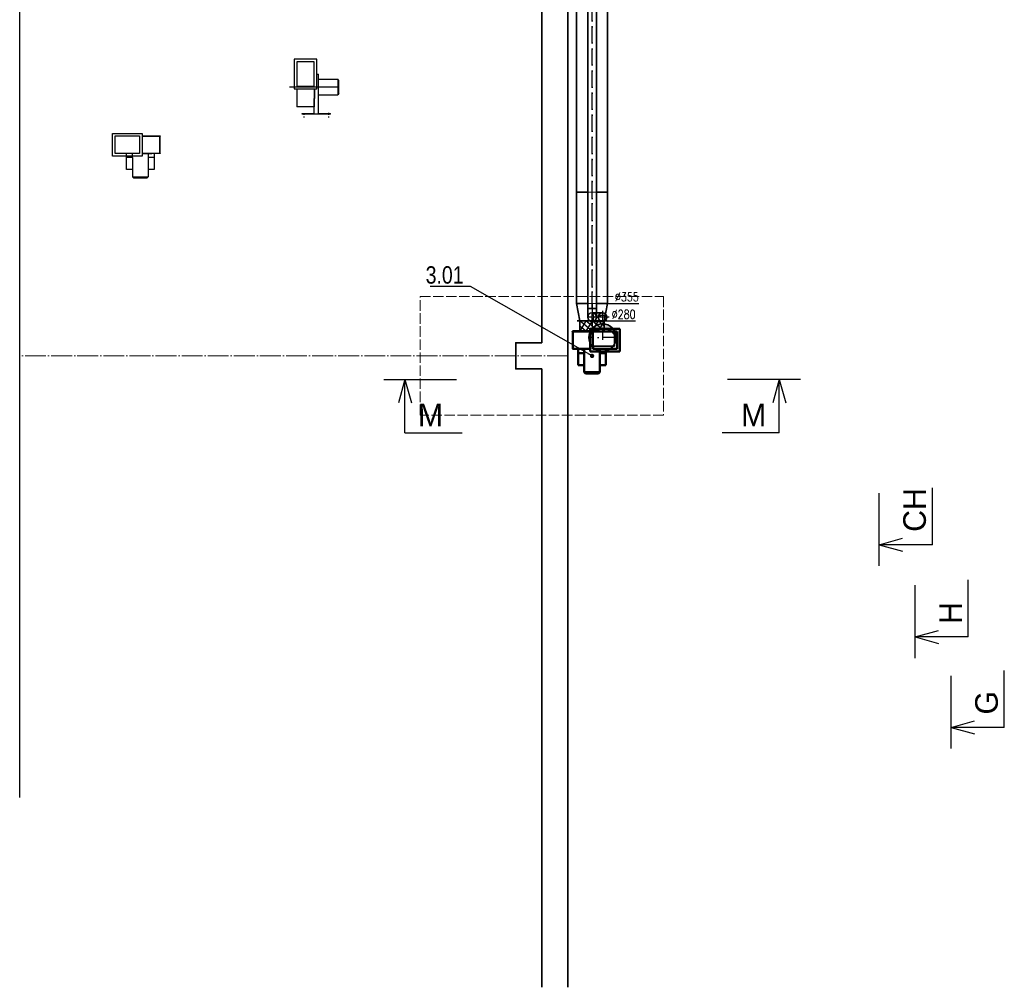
# Model space of a CAD drawing. Header units: millimetres. Extents: x 160938 to 520640, y 9197 to 248394.
# Tile 63 of 137: x 181093 to 192415, y 108216 to 119340. Entities that reach past the tile are written whole.
import ezdxf
from ezdxf.enums import TextEntityAlignment as Align

# ---------------------------------------------------------------- set-up
doc = ezdxf.new("R2010")
doc.units = ezdxf.units.MM
doc.header["$LTSCALE"] = 10
for name, pattern in [('ACAD_ISO02W100', [15, 12, -3]), ('ACAD_ISO04W100', [30, 24, -3, 0, -3]), ('DASHDOT', [25.4, 12.7, -6.35, 0, -6.35]), ('DASHED', [19.05, 12.7, -6.35])]:
    doc.linetypes.add(name, pattern=pattern)
doc.layers.add('netisk', color=253, linetype='Continuous', plot=False)
for name, color, linetype, lineweight in [('tlusta', 253, 'Continuous', 15), ('velmi_tlusta', 253, 'Continuous', 35), ('VZT Odvod', 5, 'Continuous', 35), ('VZT-komponenty', 1, 'Continuous', 50), ('VZT-koty', 4, 'Continuous', 25)]:
    doc.layers.add(name, color=color, linetype=linetype, lineweight=lineweight)
doc.layers.add('VZT-komponenty-pozice_odkaz', color=7, linetype='Continuous')
doc.layers.add('VZT-komponenty-pozice_text', color=7, linetype='Continuous')
doc.styles.add('AR-KOTY', font='simplex', dxfattribs={"width": 0.7})
doc.styles.add('Arial', font='arial.ttf')
doc.styles.add('ROMAND', font='IC-SIMPLEX.SHX', dxfattribs={"width": 0.8})
doc.styles.get("Standard").update_dxf_attribs({"font": 'ic-simplex.shx', "width": 0.8})
doc.dimstyles.new('CADKON', dxfattribs={"dimscale": 50, "dimtxt": 2.5, "dimasz": 2.5, "dimexe": 1.8, "dimexo": 5, "dimgap": 0.6, "dimtad": 1, "dimrnd": 1, "dimtxsty": 'Standard', "dimblk1": 'ARCHTICK', "dimblk2": 'ARCHTICK', "dimsah": 1, "dimcen": 2.5, "dimadec": 1, "dimazin": 2, "dimtfac": 1, "dimtdec": 4, "dimtix": 1, "dimtmove": 1, "dimatfit": 3, "dimldrblk": 'OPEN30', "dimfxl": 5, "dimtolj": 1, "dimarcsym": 0})

# ---------------------------------------------------------------- blocks, each defined once
blk = doc.blocks.new('vd')
at = {"layer": 'netisk', "color": 8}
blk.add_line((181093, 110399), (181093, 140319), dxfattribs=at)
at = {"layer": 'tlusta', "color": 8, "linetype": 'ACAD_ISO04W100'}
blk.add_line((187397, 115476), (181093, 115476), dxfattribs=at)
at = {"layer": 'tlusta', "color": 8, "linetype": 'ACAD_ISO02W100'}
blk.add_lwpolyline([(188498, 114795), (185697, 114795), (185697, 116157), (188498, 116157)], close=True, dxfattribs=at)
at = {"layer": 'velmi_tlusta', "color": 8}
for p, q in [((187397, 122524), (187397, 108216)), ((187097, 121326), (187097, 115626)), ((187097, 115326), (187097, 108216))]:
    blk.add_line(p, q, dxfattribs=at)
blk.add_lwpolyline([(187097, 115626), (186797, 115626), (186797, 115326), (187097, 115326)], dxfattribs=at)
blk = doc.blocks.new('*U2907')
at = {"color": 0, "linetype": 'ByBlock', "lineweight": -2}
for p, q in [((940.96, 0), (940.96, 1010.32)), ((0, 0), (413.1, 114.81)), ((0, 0), (413.1, -114.81))]:
    blk.add_line(p, q, dxfattribs=at)
at = {"color": 3, "linetype": 'ByBlock', "lineweight": -2}
blk.add_line((940.96, 0), (0, 0), dxfattribs=at)
at = {"color": 0, "linetype": 'ByBlock', "lineweight": -2, "style": 'ROMAND'}
blk.add_text('G', height=400, rotation=90, dxfattribs=at).set_placement((826.21, 229.62))
blk = doc.blocks.new('*U2908')
at = {"color": 0, "linetype": 'ByBlock', "lineweight": -2}
for p, q in [((940.96, 0), (940.96, 1010.32)), ((0, 0), (413.1, 114.81)), ((0, 0), (413.1, -114.81))]:
    blk.add_line(p, q, dxfattribs=at)
at = {"color": 3, "linetype": 'ByBlock', "lineweight": -2}
blk.add_line((940.96, 0), (0, 0), dxfattribs=at)
at = {"color": 0, "linetype": 'ByBlock', "lineweight": -2, "style": 'ROMAND'}
blk.add_text('H', height=400, rotation=90, dxfattribs=at).set_placement((826.21, 229.62))
blk = doc.blocks.new('*U2909')
at = {"color": 0, "linetype": 'ByBlock', "lineweight": -2}
for p, q in [((940.96, 0), (940.96, 1010.32)), ((0, 0), (413.1, 114.81)), ((0, 0), (413.1, -114.81))]:
    blk.add_line(p, q, dxfattribs=at)
at = {"color": 3, "linetype": 'ByBlock', "lineweight": -2}
blk.add_line((940.96, 0), (0, 0), dxfattribs=at)
at = {"color": 0, "linetype": 'ByBlock', "lineweight": -2, "style": 'ROMAND'}
blk.add_text('CH', height=400, rotation=90, dxfattribs=at).set_placement((826.21, 229.62))
blk = doc.blocks.new('*U3619')
at = {"color": 0, "lineweight": -2}
for points in [[(0, 280), (0, 310)], [(0, 280), (0, 0)], [(0, 280), (120, 280)], [(120, 280), (120, 310)], [(120, 280), (120, 0)], [(0, 0), (0, -30)], [(0, 0), (120, 0)], [(120, 0), (120, -30)]]:
    blk.add_lwpolyline(points, dxfattribs=at)
at = {"color": 40, "lineweight": 25}
for points in [[(120, 210), (0, 280)], [(0, 210), (60, 280)], [(0, 140), (120, 280)], [(150, 140), (-30, 140)], [(120, 140), (0, 210)], [(0, 70), (120, 210)], [(120, 70), (0, 140)], [(0, 0), (120, 140)], [(120, 0), (0, 70)], [(60, 0), (120, 70)]]:
    blk.add_lwpolyline(points, dxfattribs=at)
blk = doc.blocks.new('*U3627', base_point=(-100, -140))
at = {"linetype": 'ByBlock', "lineweight": -2, "transparency": 33554661}
blk.add_hatch(color=0, dxfattribs=at).paths.add_polyline_path([(0, 157.5, 0.4142136), (-157.5, 0, 0.4142136), (0, -157.5, -0.6790326)])
at = {"color": 0, "linetype": 'ByBlock', "lineweight": -2}
for p, q in [((100, 140), (-100, 140)), ((-100, 140), (-100, -140)), ((100, -140), (100, 140)), ((-100, -140), (100, -140))]:
    blk.add_line(p, q, dxfattribs=at)
at = {"color": 40, "linetype": 'DASHDOT', "lineweight": 25}
for p, q in [((0, 140), (0, -140)), ((-100, 0), (100, 0))]:
    blk.add_line(p, q, dxfattribs=at)
at = {"color": 0, "linetype": 'ByBlock', "lineweight": -2}
blk.add_circle((0, 0), 157.5, dxfattribs=at)
blk.add_arc((62.5, 0), 169.4, 111.64444, 248.35556, dxfattribs=at)
blk = doc.blocks.new('*U3651', base_point=(7270.24, 50))
at = {"color": 0, "linetype": 'ByBlock', "lineweight": -2}
for p, q in [((0, 100), (0, 0)), ((7270.24, 100), (0, 100)), ((0, 0), (7270.24, 0)), ((7270.24, 0), (7270.24, 100))]:
    blk.add_line(p, q, dxfattribs=at)
at = {"color": 40, "linetype": 'DASHDOT', "lineweight": 25}
blk.add_line((0, 50), (7270.24, 50), dxfattribs=at)
blk = doc.blocks.new('*U3652', base_point=(50, 0))
at = {"color": 40, "linetype": 'DASHDOT', "lineweight": 25}
for p, q in [((0, 180), (0, 0)), ((-80, 100), (80, 100))]:
    blk.add_line(p, q, dxfattribs=at)
at = {"color": 0, "linetype": 'ByBlock', "lineweight": -2}
for p, q in [((-50, 0), (-50, 100)), ((-50, 0), (50, 0)), ((50, 0), (50, 100))]:
    blk.add_line(p, q, dxfattribs=at)
blk.add_arc((0, 100), 50, 0, 180, dxfattribs=at)
at = {"color": 40, "lineweight": 25}
for centre, radius, start, end in [((50, 100), 70.7, 135, 225), ((0, 100), 50, 180, 0)]:
    blk.add_arc(centre, radius, start, end, dxfattribs=at)
blk = doc.blocks.new('*U3653')
at = {"color": 40, "linetype": 'DASHDOT', "lineweight": 25}
for p, q in [((-75, 0), (75, 0)), ((0, 75), (0, -75))]:
    blk.add_line(p, q, dxfattribs=at)
at = {"color": 0, "linetype": 'ByBlock', "lineweight": -2}
blk.add_circle((0, 0), 50, dxfattribs=at)
at = {"color": 40, "linetype": 'DASHED', "lineweight": 25}
blk.add_arc((50, 0), 70.7, 135, 225, dxfattribs=at)
blk = doc.blocks.new('*U3655', base_point=(0, 177.5))
at = {"color": 0, "linetype": 'ByBlock', "lineweight": -2}
for p, q in [((0, 355), (0, 227.5)), ((3000, 355), (0, 355)), ((3000, 227.5), (3000, 355)), ((0, 127.5), (0, 0)), ((3000, 0), (3000, 127.5)), ((0, 0), (3000, 0))]:
    blk.add_line(p, q, dxfattribs=at)
at = {"color": 40, "linetype": 'DASHED', "lineweight": 18, "ltscale": 0.5}
for p, q in [((0, 227.5), (0, 127.5)), ((3000, 127.5), (3000, 227.5))]:
    blk.add_line(p, q, dxfattribs=at)
at = {"color": 40, "linetype": 'DASHDOT', "lineweight": 25}
blk.add_line((0, 177.5), (3000, 177.5), dxfattribs=at)
blk = doc.blocks.new('*U3656', base_point=(0, 177.5))
at = {"color": 0, "linetype": 'ByBlock', "lineweight": -2}
for p, q in [((0, 355), (0, 227.5)), ((1281.24, 355), (0, 355)), ((1281.24, 227.5), (1281.24, 355)), ((0, 127.5), (0, 0)), ((1281.24, 0), (1281.24, 127.5)), ((0, 0), (1281.24, 0))]:
    blk.add_line(p, q, dxfattribs=at)
at = {"color": 40, "linetype": 'DASHED', "lineweight": 18, "ltscale": 0.5}
for p, q in [((0, 227.5), (0, 127.5)), ((1281.24, 127.5), (1281.24, 227.5))]:
    blk.add_line(p, q, dxfattribs=at)
at = {"color": 40, "linetype": 'DASHDOT', "lineweight": 25}
blk.add_line((0, 177.5), (1281.24, 177.5), dxfattribs=at)
blk = doc.blocks.new('*U3657', base_point=(0, -178))
at = {"color": 0, "linetype": 'ByBlock', "lineweight": -2}
for p, q in [((0, 178), (200, 140)), ((0, 178), (0, 50)), ((0, 178), (0, 178)), ((200, 140), (200, 27)), ((200, 140), (200, 140)), ((0, -50), (0, -178)), ((200, -27), (200, -140)), ((200, -140), (0, -178)), ((0, -178), (0, -178)), ((200, -140), (200, -140))]:
    blk.add_line(p, q, dxfattribs=at)
at = {"color": 40, "linetype": 'DASHED', "lineweight": 18, "ltscale": 0.5}
for p, q in [((0, 50), (0, -50)), ((200, 27), (200, -27))]:
    blk.add_line(p, q, dxfattribs=at)
at = {"color": 40, "linetype": 'DASHDOT', "lineweight": 25}
blk.add_line((0, 0), (200, 0), dxfattribs=at)
blk = doc.blocks.new('_ArchTick')
at = {"color": 0, "const_width": 0.15}
blk.add_lwpolyline([(-0.5, -0.5), (0.5, 0.5)], dxfattribs=at)
blk = doc.blocks.new('*U3664')
at = {"color": 0, "linetype": 'ByBlock', "lineweight": -2}
for p, q in [((0, 0), (-114.81, -413.1)), ((0, 0), (114.81, -413.1)), ((0, -940.96), (1010.32, -940.96))]:
    blk.add_line(p, q, dxfattribs=at)
at = {"color": 102, "linetype": 'ByBlock', "lineweight": -2}
blk.add_line((0, -940.96), (0, 0), dxfattribs=at)
at = {"color": 0, "linetype": 'ByBlock', "lineweight": -2, "style": 'ROMAND'}
blk.add_text('M', height=400, dxfattribs=at).set_placement((229.62, -826.21))

msp = doc.modelspace()

# ---------------------------------------------------------------- linework, layer by layer
at = {"color": 7, "linetype": 'Continuous', "ltscale": 4}
for p, q in [((184249.6, 118885.2), (184249.6, 118545.2)), ((184509.6, 118885.2), (184249.6, 118885.2)), ((184279.6, 118855.2), (184279.6, 118575.2)), ((184479.6, 118855.2), (184279.6, 118855.2)), ((184479.6, 118575.2), (184479.6, 118855.2)), ((184509.6, 118545.2), (184509.6, 118885.2)), ((184509.6, 118715.2), (184529.6, 118715.2)), ((184529.6, 118262.7), (184529.6, 118715.2)), ((184279.6, 118575.2), (184479.6, 118575.2)), ((184529.6, 118655.2), (184749.6, 118655.2)), ((184749.6, 118655.2), (184749.6, 118475.2)), ((184764.6, 118640.2), (184749.6, 118655.2)), ((184764.6, 118490.2), (184764.6, 118640.2)), ((184249.6, 118545.2), (184509.6, 118545.2)), ((184278.1, 118545.2), (184278.1, 118340.3)), ((184281.1, 118545.2), (184281.1, 118340.3)), ((184478.1, 118545.2), (184478.1, 118340.3)), ((184479.6, 118262.7), (184479.6, 118434.4)), ((184481.1, 118545.2), (184481.1, 118434.4)), ((184529.6, 118475.2), (184749.6, 118475.2)), ((184764.6, 118490.2), (184749.6, 118475.2)), ((184281.1, 118340.3), (184278.1, 118340.3)), ((184278.1, 118340.3), (184278.1, 118338.8)), ((184278.1, 118338.8), (184281.1, 118338.8)), ((184281.1, 118344.2), (184478.1, 118344.2)), ((184281.1, 118342.8), (184478.1, 118342.8)), ((184281.1, 118340.3), (184281.1, 118338.8)), ((184478.1, 118340.3), (184479.6, 118340.3)), ((184478.1, 118340.3), (184478.1, 118338.8)), ((184478.1, 118338.8), (184479.6, 118338.8)), ((184341.6, 118262.7), (184479.6, 118262.7)), ((184341.6, 118252.7), (184341.6, 118262.7)), ((184667.6, 118252.7), (184341.6, 118252.7)), ((184361.9, 118228.5), (184361.9, 118216.1)), ((184362.1, 118267.6), (184362.1, 118247.5)), ((184529.6, 118262.7), (184667.6, 118262.7)), ((184646.9, 118216.1), (184646.9, 118228.5)), ((184647.1, 118247.5), (184647.1, 118268.7)), ((184667.6, 118252.7), (184667.6, 118262.7)), ((182160.5, 118033.3), (182500.5, 118033.3)), ((182160.5, 117773.3), (182160.5, 118033.3)), ((182190.5, 118003.3), (182470.5, 118003.3)), ((182190.5, 117803.3), (182190.5, 118003.3)), ((182470.5, 118003.3), (182470.5, 117803.3)), ((182500.5, 118033.3), (182500.5, 117773.3)), ((182500.5, 118004.8), (182705.5, 118004.8)), ((182500.5, 118001.8), (182705.5, 118001.8)), ((182701.5, 118001.8), (182701.5, 117804.8)), ((182703, 118001.8), (182703, 117804.8)), ((182705.5, 118001.8), (182705.5, 118004.8)), ((182705.5, 118004.8), (182707, 118004.8)), ((182705.5, 118001.8), (182707, 118001.8)), ((182707, 118004.8), (182707, 118001.8)), ((182500.5, 117773.3), (182160.5, 117773.3)), ((182470.5, 117803.3), (182190.5, 117803.3)), ((182320.5, 117754.8), (182320.5, 117803.3)), ((182390.5, 117754.8), (182320.5, 117754.8)), ((182320.5, 117616.8), (182320.5, 117754.8)), ((182390.5, 117754.8), (182390.5, 117803.3)), ((182390.5, 117754.8), (182390.5, 117534.8)), ((182500.5, 117804.8), (182705.5, 117804.8)), ((182500.5, 117801.8), (182611.4, 117801.8)), ((182570.5, 117803.3), (182570.5, 117754.8)), ((182640.5, 117754.8), (182570.5, 117754.8)), ((182570.5, 117754.8), (182570.5, 117534.8)), ((182640.5, 117803.3), (182640.5, 117754.8)), ((182640.5, 117754.8), (182640.5, 117616.8)), ((182705.5, 117804.8), (182705.5, 117803.3)), ((182705.5, 117804.8), (182707, 117804.8)), ((182707, 117804.8), (182707, 117803.3)), ((182390.5, 117616.8), (182320.5, 117616.8)), ((182390.5, 117534.8), (182570.5, 117534.8)), ((182405.5, 117519.8), (182390.5, 117534.8)), ((182555.5, 117519.8), (182570.5, 117534.8)), ((182640.5, 117616.8), (182570.5, 117616.8)), ((182555.5, 117519.8), (182405.5, 117519.8))]:
    msp.add_line(p, q, dxfattribs=at)
msp.add_line((184764.6, 118565.2), (184194.8, 118565.2))
at = {"color": 3}
for p, q in [((185279.2, 115203), (186117.7, 115203)), ((190070.1, 115203), (189231.6, 115203)), ((190976.5, 113059.7), (190976.5, 113898.2)), ((191390, 112000.3), (191390, 112838.8)), ((191803.7, 110959.4), (191803.7, 111797.8))]:
    msp.add_line(p, q, dxfattribs=at)
at = {"color": 7, "linetype": 'Continuous', "ltscale": 4, "const_width": 0.3, "flags": 128}
for points in [[(184667.4, 118222.7), (184341.7, 118222.7), (184341.7, 118252.7), (184667.4, 118252.7), (184667.4, 118222.7)], [(184382.1, 118262.7), (184342.1, 118262.7), (184342.1, 118252.7), (184382.1, 118252.7), (184382.1, 118262.7)], [(184667.1, 118262.7), (184627.1, 118262.7), (184627.1, 118252.7), (184667.1, 118252.7), (184667.1, 118262.7)]]:
    msp.add_lwpolyline(points, close=True, dxfattribs=at)
at = {"layer": 'VZT Odvod'}
for p, q in [((187674.7, 115969.9), (187794.7, 115969.9)), ((187674.7, 115869.9), (187794.7, 115869.9))]:
    msp.add_line(p, q, dxfattribs=at)
at = {"layer": 'VZT-komponenty', "linetype": 'Continuous', "ltscale": 4}
for p, q in [((187449.7, 115758), (187448.2, 115758)), ((187448.2, 115758), (187448.2, 115755)), ((187449.7, 115755), (187448.2, 115755)), ((187449.7, 115755), (187449.7, 115758)), ((187654.7, 115758), (187449.7, 115758)), ((187654.7, 115755), (187449.7, 115755)), ((187452.2, 115755), (187452.2, 115558)), ((187453.7, 115755), (187453.7, 115558)), ((187654.7, 115786.5), (187654.7, 115526.5)), ((187994.7, 115786.5), (187654.7, 115786.5)), ((187684.7, 115756.5), (187684.7, 115556.5)), ((187964.7, 115756.5), (187684.7, 115756.5)), ((187964.7, 115556.5), (187964.7, 115756.5)), ((187994.7, 115526.5), (187994.7, 115786.5)), ((187449.7, 115558), (187448.2, 115558)), ((187448.2, 115558), (187448.2, 115556.5)), ((187449.7, 115558), (187449.7, 115556.5)), ((187654.7, 115558), (187449.7, 115558)), ((187514.7, 115556.5), (187514.7, 115508)), ((187514.7, 115508), (187584.7, 115508)), ((187514.7, 115508), (187514.7, 115370)), ((187654.7, 115555), (187543.8, 115555)), ((187584.7, 115556.5), (187584.7, 115508)), ((187584.7, 115508), (187584.7, 115288)), ((187654.7, 115526.5), (187994.7, 115526.5)), ((187684.7, 115556.5), (187964.7, 115556.5)), ((187764.7, 115508), (187764.7, 115556.5)), ((187764.7, 115508), (187834.7, 115508)), ((187764.7, 115508), (187764.7, 115288)), ((187834.7, 115508), (187834.7, 115556.5)), ((187834.7, 115370), (187834.7, 115508)), ((187514.7, 115370), (187584.7, 115370)), ((187764.7, 115288), (187584.7, 115288)), ((187599.7, 115273), (187584.7, 115288)), ((187599.7, 115273), (187749.7, 115273)), ((187749.7, 115273), (187764.7, 115288)), ((187764.7, 115370), (187834.7, 115370))]:
    msp.add_line(p, q, dxfattribs=at)
at = {"layer": 'VZT-koty'}
for p, q in [((187852.2, 116078), (188212.2, 116078)), ((187814.7, 115878), (188174.7, 115878))]:
    msp.add_line(p, q, dxfattribs=at)

# ---------------------------------------------------------------- block references
at = {"color": 3, "ltscale": 10, "xscale": 0.65, "yscale": 0.65, "zscale": 0.65, "rotation": 360}
msp.add_blockref('*U3664', (185522.6, 115203), dxfattribs=at)
at = {"color": 3, "ltscale": 10, "xscale": -0.65, "yscale": 0.65, "zscale": 0.65}
msp.add_blockref('*U3664', (189826.7, 115203), dxfattribs=at)
at = {"color": 3, "xscale": 0.65, "yscale": 0.65, "zscale": 0.65, "rotation": 360}
for name, p in [('*U2909', (190976.5, 113303.1)), ('*U2908', (191390, 112243.7)), ('*U2907', (191803.7, 111202.8))]:
    msp.add_blockref(name, p, dxfattribs=at)
at = {"layer": 'VZT Odvod'}
msp.add_blockref('vd', (0, 0), dxfattribs=at)
for name, p, rotation in [('*U3651', (187674.7, 123290.1), 90), ('*U3655', (187674.7, 117359.3), 90), ('*U3656', (187674.7, 116078), 90), ('*U3657', (187497.2, 116078), 270), ('*U3652', (187624.7, 116019.9), 180), ('*U3653', (187794.7, 115919.9), 269.9999999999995), ('*U3619', (187814.7, 115758), 90), ('*U3627', (187654.7, 115786.5), 269.9999999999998)]:
    msp.add_blockref(name, p, dxfattribs=dict(at, rotation=rotation))

# ---------------------------------------------------------------- texts
at = {"layer": 'VZT-komponenty-pozice_text', "color": 210, "insert": (186196.7, 116303.1), "char_height": 200, "attachment_point": 9, "style": 'Arial'}
msp.add_mtext('\\W0.8\\H200.0\\C210;3.01', dxfattribs=at)
at = {"layer": 'VZT-koty', "style": 'AR-KOTY', "width": 0.8}
for s, p in [('%%c355', (188212.2, 116103)), ('%%c280', (188174.7, 115903))]:
    msp.add_text(s, height=100, dxfattribs=at).set_placement(p, align=Align.RIGHT)

# ---------------------------------------------------------------- leaders
at = {"layer": 'VZT-komponenty-pozice_odkaz', "color": 102, "annotation_type": 0, "has_hookline": 1, "hookline_direction": 1, "text_width": 384.2}
msp.add_leader([(187674.7, 115474.7), (186276.7, 116273.1), (186226.7, 116273.1)], dimstyle='CADKON', override={"dimscale": 50, "dimasz": 1, "dimgap": 0.6, "dimldrblk": 'Dot'}, dxfattribs=at)

doc.saveas('drawing.dxf')
